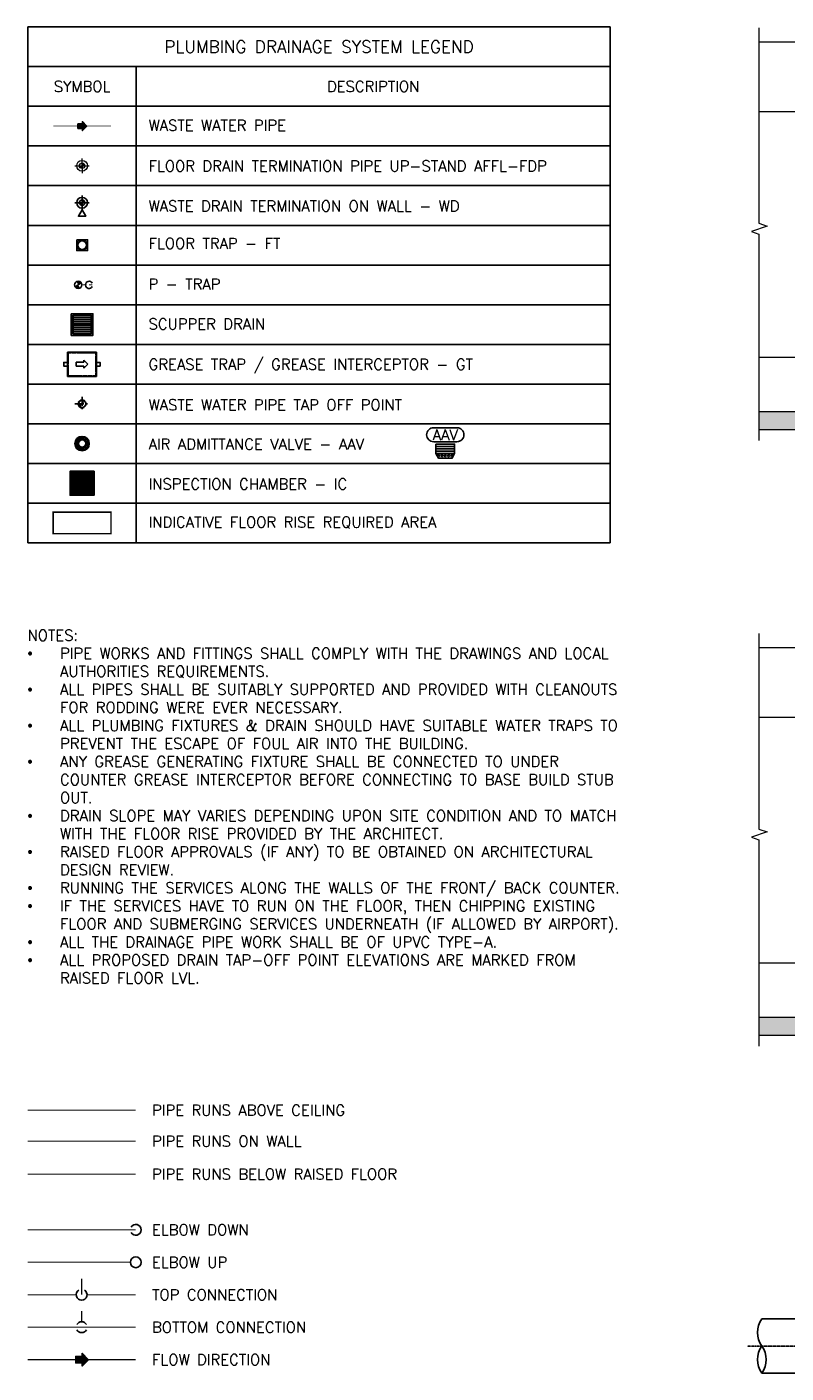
# Model space of a CAD drawing. Header units: millimetres. Extents: x -750 to 57307, y -2234 to 18901.
# Tile 100 of 102: x 26112 to 36627, y -346 to 18313. Entities that reach past the tile are written whole.
import ezdxf

# ---------------------------------------------------------------- set-up
doc = ezdxf.new("R2010")
doc.units = ezdxf.units.MM
doc.header["$MEASUREMENT"] = 0
for name, pattern in [('( Hidden )', [0.375, 0.25, -0.125]), ('CENTER', [2, 1.25, -0.25, 0.25, -0.25]), ('DASHED', [19.05, 12.7, -6.35]), ('HIDDEN', [0.375, 0.25, -0.125])]:
    doc.linetypes.add(name, pattern=pattern)
doc.layers.add('FLOOR RAISE', color=4, linetype='DASHED', lineweight=0, true_color=0x00ffff)
doc.layers.add('GREY SCALE', color=9, linetype='Continuous', lineweight=0, true_color=0x808080)
for name, color, linetype, true_color in [('PLUMBING-DW-CD-PIPE', 3, 'Continuous', 0x00ff00), ('PLUMBING-DW-EQP', 3, 'Continuous', 0x00ff00), ('PLUMBING-DW-WW-PIPE', 7, 'Continuous', 0x007f7f), ('SW-PIPE', 7, 'Continuous', 0xa55200), ('WW-PIPE', 7, 'Continuous', 0x007f7f)]:
    doc.layers.add(name, color=color, linetype=linetype, true_color=true_color)
for name, color, linetype in [('PLUMBING-DW-EQP-TAG', 7, 'Continuous'), ('PLUMBING-DW-EXISTING-PIPE', 7, 'Continuous'), ('PLUMBING-DW-LGND-LINE', 7, 'Continuous'), ('PLUMBING-DW-LGND-TEXT', 7, 'Continuous'), ('PLUMBING-DW-RISER-EQP', 7, 'Continuous'), ('TAG', 7, 'Continuous')]:
    doc.layers.add(name, color=color, linetype=linetype)
doc.layers.add('WASTE WATER-TEXT', color=7, linetype='Continuous', lineweight=20)
doc.styles.add('ROMANS-100', font='romans.shx')
doc.styles.get("Standard").update_dxf_attribs({"font": 'arial.ttf'})
pattern_1 = [(0, (0, 0), (0, 13.75), [10, -3.75]), (90, (0, 0), (-13.75, 8e-16), [10, -3.75])]

# ---------------------------------------------------------------- blocks, each defined once
blk = doc.blocks.new('tapoff Point')
at = {"layer": 'WW-PIPE', "linetype": 'DASHED'}
h = blk.add_hatch(color=256, dxfattribs=at)
h.dxf.hatch_style = 1
h.paths.add_polyline_path([(0, 0, 1), (0, 50)])
h.paths.add_polyline_path([(0, 0), (-50, 0, 0.414214), (0, -50, -1)])
at = {"layer": 'SW-PIPE', "color": 9, "linetype": 'CENTER', "ltscale": 100, "true_color": 0xc0c0c0}
for p, q in [((-100, 0), (100, 0)), ((0, 100), (0, -100))]:
    blk.add_line(p, q, dxfattribs=at)
at = {"layer": 'WW-PIPE'}
blk.add_circle((0, 0), 50, dxfattribs=at)
at = {"layer": 'WW-PIPE', "linetype": 'DASHED'}
blk.add_arc((0, -25), 25, 90, 270, dxfattribs=at)
blk = doc.blocks.new('DR-FDP-WW')
at = {"layer": 'PLUMBING-DW-WW-PIPE', "lineweight": 0}
h = blk.add_hatch(color=256, dxfattribs=at)
h.dxf.hatch_style = 1
h.paths.add_polyline_path([(0, 0), (37.5, 0, 0.4142136), (0, 37.5)])
h.paths.add_polyline_path([(0, 0), (-37.5, 0, 0.4142136), (0, -37.5)])
for p, q in [((-100, 0), (100, 0)), ((0, 100), (0, -100))]:
    blk.add_line(p, q, dxfattribs=at)
for radius in [75, 37.5]:
    blk.add_circle((0, 0), radius, dxfattribs=at)
blk = doc.blocks.new('DR-AAV')
at = {"layer": 'PLUMBING-DW-LGND-LINE', "color": 110}
for points in [[(-88, -12), (-88, 12), (-62, 12), (-62, -12)], [(-82, 33), (-70, 55), (-48, 42), (-60, 20)], [(-55, 70), (-33, 82), (-20, 60), (-42, 48)], [(-12, 88), (12, 88), (12, 62), (-12, 62)], [(33, 82), (55, 70), (42, 48), (20, 60)], [(70, 55), (82, 33), (60, 20), (48, 42)], [(88, 12), (88, -12), (62, -12), (62, 12)], [(-70, -55), (-82, -33), (-60, -20), (-48, -42)], [(-33, -82), (-55, -70), (-42, -48), (-20, -60)], [(12, -88), (-12, -88), (-12, -62), (12, -62)], [(55, -70), (33, -82), (20, -60), (42, -48)], [(82, -33), (70, -55), (48, -42), (60, -20)]]:
    blk.add_lwpolyline(points, close=True, dxfattribs=at)
for radius in [100, 50]:
    blk.add_circle((0, 0), radius, dxfattribs=at)
blk = doc.blocks.new('DR-FT')
at = {"layer": 'PLUMBING-DW-EQP'}
blk.add_lwpolyline([(-75, 75), (75, 75), (75, -75), (-75, -75)], close=True, dxfattribs=at)
for radius in [70, 60]:
    blk.add_circle((0, 0), radius, dxfattribs=at)
blk = doc.blocks.new('DR-WDP-WW')
at = {"layer": 'PLUMBING-DW-WW-PIPE'}
h = blk.add_hatch(color=256, dxfattribs=at)
h.dxf.hatch_style = 1
h.paths.add_polyline_path([(0, 0), (38, 0, 0.414214), (0, 38)])
h.paths.add_polyline_path([(0, 0), (-38, 0, 0.414214), (0, -38)])
for p, q in [((-100, 0), (100, 0)), ((0, 100), (0, -100))]:
    blk.add_line(p, q, dxfattribs=at)
blk.add_lwpolyline([(0, -100), (-50, -187), (50, -187)], close=True, dxfattribs=at)
for radius in [75, 37.5]:
    blk.add_circle((0, 0), radius, dxfattribs=at)
blk = doc.blocks.new('INSPECTION CHAMBER')
at = {"lineweight": -3}
h = blk.add_hatch(dxfattribs=at)
h.set_pattern_fill('ANGLE', color=253, scale=50)
h.set_pattern_definition(pattern_1)
h.paths.add_polyline_path([(-275, -125), (275, -125), (275, 425), (-275, 425)])
h.paths.add_polyline_path([(250, 100), (250, -100), (-250, -100), (-250, 100)], flags=16)
h.paths.add_polyline_path([(-210, 110), (-210, 190), (-190, 190), (-190, 140), (-190, 110)], flags=16)
h.paths.add_polyline_path([(-205, 115), (-205, 185), (-200, 185), (-195, 185), (-195, 115)], flags=0)
h.paths.add_polyline_path([(190, 110), (190, 190), (210, 190), (210, 140), (210, 110)], flags=16)
h.paths.add_polyline_path([(-79, 76), (76, 74), (79, 224), (-76, 226)], flags=24)
h = blk.add_hatch(dxfattribs=at)
h.set_pattern_fill('ANGLE', color=253, scale=50)
h.set_pattern_definition(pattern_1)
h.paths.add_polyline_path([(250, 100), (-250, 100), (-250, -100), (250, -100)])
h.paths.add_polyline_path([(-190, 40), (-190, -10), (-190, -40), (-190, -40), (-190, 40)], flags=16)
h.paths.add_polyline_path([(-195, 35), (-195, -35), (-205, -35), (-205, 35), (-200, 35)], flags=16)
h.paths.add_polyline_path([(210, 40), (210, 40), (210, -10), (210, -40), (210, -40)], flags=16)
h.paths.add_polyline_path([(195, 35), (200, 35), (205, 35), (205, -35), (195, -35)], flags=16)
h.paths.add_polyline_path([(-79, -74), (76, -76), (79, -76), (-76, -74)], flags=16)
at = {"color": 1, "lineweight": -3, "true_color": 0xff0000}
blk.add_lwpolyline([(300, 450), (300, -150), (-300, -150), (-300, 450)], close=True, dxfattribs=at)
at = {"color": 8, "lineweight": -3, "true_color": 0x808080}
blk.add_lwpolyline([(-275, 425), (275, 425), (275, -125), (-275, -125)], close=True, dxfattribs=at)
at = {"color": 8, "linetype": '( Hidden )', "lineweight": -3, "true_color": 0x808080}
blk.add_lwpolyline([(250, 100), (250, -100), (-250, -100), (-250, 100)], close=True, dxfattribs=at)
at = {"lineweight": -3}
for points in [[(-210, 190), (-190, 190), (-190, 140), (-190, 110), (-210, 110), (-210, 190)], [(-205, 185), (-205, 115), (-195, 115), (-195, 185)], [(-195, 185), (-200, 185), (-205, 185)], [(190, 190), (210, 190), (210, 140), (210, 110), (190, 110), (190, 190)], [(205, 185), (200, 185), (195, 185)], [(195, 185), (195, 115), (205, 115), (205, 185)]]:
    blk.add_lwpolyline(points, dxfattribs=at)
at = {"layer": 'PLUMBING-DW-EQP-TAG', "insert": (0, 150), "char_height": 100, "attachment_point": 5, "rotation": 359.0826}
blk.add_mtext_dynamic_manual_height_columns('IC', width=305.76, gutter_width=3325, heights=[0], dxfattribs=at)
blk = doc.blocks.new('SCUPPER DRAIN')
at = {"layer": 'PLUMBING-DW-EQP'}
h = blk.add_hatch(dxfattribs=at)
h.set_pattern_fill('ANSI31', color=256, scale=250, angle=135)
h.set_pattern_definition([(180, (-2104, 53290.5), (-2e-15, -31.25), [])])
h.paths.add_polyline_path([(-145, 145), (-145, -145), (145, -145), (145, 145)])
for points in [[(-175, 175), (175, 175), (175, -175), (-175, -175)], [(-150, 150), (150, 150), (150, -150), (-150, -150)], [(-145, 145), (145, 145), (145, -145), (-145, -145)]]:
    blk.add_lwpolyline(points, close=True, dxfattribs=at)
blk = doc.blocks.new('NGT 14')
at = {"layer": 'PLUMBING-DW-EQP'}
for p, q in [((-204, 168), (200, 168)), ((-204, 3), (-204, 3)), ((-204, -24), (-204, -24)), ((200, -169), (-204, -169))]:
    blk.add_line(p, q, dxfattribs=at)
at = {"layer": 'PLUMBING-DW-EQP', "color": 252, "linetype": 'HIDDEN', "true_color": 0x939598}
for p, q in [((-194, -159), (-194, 158)), ((-194, 158), (190, 158)), ((190, 158), (190, -159)), ((190, -159), (-194, -159))]:
    blk.add_line(p, q, dxfattribs=at)
at = {"layer": 'PLUMBING-DW-EQP'}
for points in [[(-204, 25), (-254, 25), (-254, -25), (-204, -25)], [(200, 25), (250, 25), (250, -25), (200, -25)]]:
    blk.add_lwpolyline(points, close=True, dxfattribs=at)
for points in [[(-204, 168), (-204, -169)], [(200, 168), (200, -169)]]:
    blk.add_lwpolyline(points, dxfattribs=at)
at = {"layer": 'PLUMBING-DW-LGND-LINE'}
for p, q in [((-82, 28), (26, 28)), ((-82, -26), (-82, 28)), ((26, 28), (26, 55)), ((26, 55), (81, 1)), ((81, 1), (26, -53)), ((26, -26), (-82, -26)), ((26, -53), (26, -26))]:
    blk.add_line(p, q, dxfattribs=at)
blk = doc.blocks.new('FLOW AROW')
h = blk.add_hatch(color=256)
h.dxf.hatch_style = 1
h.paths.add_polyline_path([(8, -50), (8, -100), (108, 0), (8, 100), (8, 50), (-92, 50), (-92, -50)])
blk.add_lwpolyline([(108, 0), (8, 100), (8, 50), (-92, 50), (-92, -50), (8, -50), (8, -100), (108, 0)])
blk = doc.blocks.new('DW AR')
at = {"layer": 'PLUMBING-DW-WW-PIPE'}
h = blk.add_hatch(color=256, dxfattribs=at)
h.dxf.hatch_style = 1
h.paths.add_polyline_path([(5, -31), (5, -62), (67, 0), (5, 62), (5, 31), (-57, 31), (-57, -31)])
blk.add_lwpolyline([(67, 0), (5, 62), (5, 31), (-57, 31), (-57, -31), (5, -31), (5, -62), (67, 0)], dxfattribs=at)

msp = doc.modelspace()

# ---------------------------------------------------------------- hatches: boundary and pattern name
at = {"layer": 'GREY SCALE', "lineweight": 0, "ltscale": 1500}
h = msp.add_hatch(dxfattribs=at)
h.set_pattern_fill('AR-CONC', color=253, scale=30)
h.set_pattern_definition([(50, (-49012.35, -20910.34), (215.17805, -18.82564), [22.5, -247.5]), (355, (-49012.35, -20910.34), (-41.6254, 225.65764), [18, -198]), (100.45144, (-48994.41, -20911.9), (173.55265, 206.832), [19.12206, -210.34263]), (46.1842, (-49012.35, -20850.34), (320.1724, -49.6558), [33.75, -371.25]), (96.63564, (-48985.66, -20854.48), (280.3986, 292.2356), [28.6831, -315.5141]), (351.18416, (-49012.35, -20850.34), (280.3986, 292.2356), [27, -297]), (21, (-48982.35, -20865.34), (179.07212, -120.78567), [22.5, -247.5]), (326, (-48982.35, -20865.34), (72.9946, 217.545), [18, -198]), (71.45144, (-48967.42, -20875.4), (252.0667, 96.75935), [19.12206, -210.34263]), (37.5, (-49012.346, -20910.34), (3.647957, 99.868156), [0, -195.6, 0, -201, 0, -198.75]), (7.5, (-49012.35, -20910.34), (78.92086, 118.32351), [0, -114.6, 0, -191.1, 0, -75.75]), (327.5, (-49079.246, -20910.34), (160.14673, -6.76646), [0, -75, 0, -234, 0, -310.5]), (317.5, (-49109.25, -20910.34), (174.95585, 30.0315), [0, -97.5, 0, -155.4, 0, -220.5])])
h.paths.add_polyline_path([(54538, 12730), (54538, 12980), (36252, 12980), (36252, 12730)])
h = msp.add_hatch(dxfattribs=at)
h.set_pattern_fill('AR-CONC', color=253, scale=30)
h.set_pattern_definition([(50, (-52551.6, -29306.36), (215.17805, -18.82564), [22.5, -247.5]), (355, (-52551.6, -29306.36), (-41.6254, 225.65764), [18, -198]), (100.45144, (-52533.67, -29307.93), (173.55265, 206.832), [19.12206, -210.34263]), (46.1842, (-52551.6, -29246.36), (320.1724, -49.6558), [33.75, -371.25]), (96.63564, (-52524.92, -29250.5), (280.3986, 292.2356), [28.6831, -315.5141]), (351.18416, (-52551.6, -29246.36), (280.3986, 292.2356), [27, -297]), (21, (-52521.6, -29261.36), (179.07212, -120.78567), [22.5, -247.5]), (326, (-52521.6, -29261.36), (72.9946, 217.545), [18, -198]), (71.45144, (-52506.68, -29271.43), (252.0667, 96.75935), [19.12206, -210.34263]), (37.5, (-52551.6, -29306.36), (3.647957, 99.868156), [0, -195.6, 0, -201, 0, -198.75]), (7.5, (-52551.6, -29306.36), (78.92086, 118.32351), [0, -114.6, 0, -191.1, 0, -75.75]), (327.5, (-52618.5, -29306.36), (160.14673, -6.76646), [0, -75, 0, -234, 0, -310.5]), (317.5, (-52648.5, -29306.36), (174.95585, 30.0315), [0, -97.5, 0, -155.4, 0, -220.5])])
h.paths.add_polyline_path([(57194, 4334), (57194, 4584), (36252, 4584), (36252, 4334)])
at = {"layer": 'PLUMBING-DW-WW-PIPE'}
h = msp.add_hatch(color=256, dxfattribs=at)
h.dxf.hatch_style = 1
h.paths.add_polyline_path([(26780, 14713, 0.414214), (26848, 14695), (26823, 14738)])
h.paths.add_polyline_path([(26798, 14782), (26823, 14738), (26867, 14763, 0.414214)])

# ---------------------------------------------------------------- linework, layer by layer
for points in [[(26126, 18313), (34190, 18313), (34190, 17763), (26126, 17763)], [(27626, 17763), (27626, 17213), (26126, 17213), (26126, 17763)], [(27626, 17763), (34190, 17763), (34190, 17213), (27626, 17213)], [(27626, 17213), (27626, 16663), (26126, 16663), (26126, 17213)], [(27626, 17213), (34190, 17213), (34190, 16663), (27626, 16663)], [(27626, 16663), (27626, 16113), (26126, 16113), (26126, 16663)], [(27626, 16663), (34190, 16663), (34190, 16113), (27626, 16113)], [(27626, 16113), (27626, 15563), (26126, 15563), (26126, 16113)], [(27626, 16113), (34190, 16113), (34190, 15563), (27626, 15563)], [(27626, 15563), (27626, 15013), (26126, 15013), (26126, 15563)], [(27626, 15563), (34190, 15563), (34190, 15013), (27626, 15013)], [(27626, 15013), (27626, 14463), (26126, 14463), (26126, 15013)], [(27626, 15013), (34190, 15013), (34190, 14463), (27626, 14463)], [(27626, 14463), (27626, 13913), (26126, 13913), (26126, 14463)], [(27626, 14463), (34190, 14463), (34190, 13913), (27626, 13913)], [(27626, 13913), (27626, 13363), (26126, 13363), (26126, 13913)], [(27626, 13913), (34190, 13913), (34190, 13363), (27626, 13363)], [(27626, 13363), (27626, 12813), (26126, 12813), (26126, 13363)], [(27626, 13363), (34190, 13363), (34190, 12813), (27626, 12813)], [(27626, 12813), (27626, 12263), (26126, 12263), (26126, 12813)], [(27626, 12813), (34190, 12813), (34190, 12263), (27626, 12263)], [(27626, 12263), (27626, 11713), (26126, 11713), (26126, 12263)], [(27626, 12263), (34190, 12263), (34190, 11713), (27626, 11713)], [(27626, 11713), (27626, 11163), (26126, 11163), (26126, 11713)], [(27626, 11713), (34190, 11713), (34190, 11163), (27626, 11163)]]:
    msp.add_lwpolyline(points, close=True)
at = {"linetype": 'CENTER', "ltscale": 100, "const_width": 15, "elevation": 0}
msp.add_lwpolyline([(26120, 3298), (27620, 3298)], dxfattribs=at)
at = {"ltscale": 5, "const_width": 15, "elevation": 0}
msp.add_lwpolyline([(26120, 2869), (27620, 2869)], dxfattribs=at)
at = {"linetype": 'DASHED', "ltscale": 10, "const_width": 15, "elevation": 0}
msp.add_lwpolyline([(26120, 2412), (27620, 2412)], dxfattribs=at)
at = {"color": 8, "lineweight": -3, "true_color": 0x808080}
for points in [[(36291, 404), (39241, 404)], [(36291, -346), (39241, -346)]]:
    msp.add_lwpolyline(points, dxfattribs=at)
at = {"color": 8, "linetype": 'CENTER', "lineweight": -3, "ltscale": 3, "true_color": 0x808080}
msp.add_lwpolyline([(36091, 29), (39241, 29)], dxfattribs=at)
at = {"color": 8, "lineweight": -3, "true_color": 0x808080}
for centre, start, end in [((36554, 217), 144.5107, 215.4893), ((36554, -158), 144.5107, 215.4893), ((36028, -158), 324.5107, 35.4893)]:
    msp.add_arc(centre, 323, start, end, dxfattribs=at)
at = {"layer": 'FLOOR RAISE', "linetype": 'HIDDEN', "ltscale": 0.8, "const_width": 20}
msp.add_lwpolyline([(27276, 11588), (27276, 11288), (26476, 11288), (26476, 11588)], close=True, dxfattribs=at)
at = {"layer": 'GREY SCALE', "ltscale": 5}
for p, q in [((54538, 18102), (36252, 18102)), ((54538, 17138), (36252, 17138)), ((54538, 13730), (36252, 13730)), ((54538, 12980), (36252, 12980)), ((54538, 12730), (36252, 12730)), ((57194, 9706), (36252, 9706)), ((57194, 8742), (36252, 8742)), ((57194, 5334), (36252, 5334)), ((57194, 4584), (36252, 4584)), ((57194, 4334), (36252, 4334))]:
    msp.add_line(p, q, dxfattribs=at)
for points in [[(36252, 18302), (36252, 15591), (36365, 15553), (36149, 15478), (36252, 15441), (36252, 12580)], [(36252, 9906), (36252, 7195), (36365, 7157), (36149, 7082), (36252, 7045), (36252, 4184)]]:
    msp.add_lwpolyline(points, dxfattribs=at)
at = {"layer": 'PLUMBING-DW-EQP-TAG', "elevation": 0}
msp.add_lwpolyline([(31746, 12757), (32069, 12757, -0.414214), (32165, 12660), (32165, 12660, -0.414214), (32069, 12563), (31746, 12563, -0.414214), (31649, 12660, -0.414214)], format="xyb", close=True, dxfattribs=at)
at = {"layer": 'PLUMBING-DW-RISER-EQP'}
for p, q in [((31778, 12499), (32036, 12499)), ((31778, 12467), (32036, 12467)), ((31778, 12434), (32036, 12434))]:
    msp.add_line(p, q, dxfattribs=at)
at = {"layer": 'PLUMBING-DW-RISER-EQP', "elevation": 0}
for points in [[(31778, 12531), (32036, 12531), (32036, 12402), (31778, 12402)], [(31778, 12402), (32036, 12402), (32004, 12338), (31811, 12338)]]:
    msp.add_lwpolyline(points, close=True, dxfattribs=at)
at = {"layer": 'PLUMBING-DW-RISER-EQP'}
for centre in [(31817, 12371), (31862, 12371), (31907, 12371), (31953, 12371), (31998, 12371)]:
    msp.add_circle(centre, 12.9, dxfattribs=at)
at = {"layer": 'PLUMBING-DW-WW-PIPE'}
msp.add_line((26781, 14711), (26865, 14765), dxfattribs=at)
at = {"layer": 'PLUMBING-DW-WW-PIPE', "const_width": 10}
for points in [[(26476, 16938), (27276, 16938)], [(26873, 14738), (26923, 14738)], [(26973, 14738), (27019, 14738)]]:
    msp.add_lwpolyline(points, dxfattribs=at)
at = {"layer": 'PLUMBING-DW-WW-PIPE'}
msp.add_circle((26823, 14738), 50, dxfattribs=at)
msp.add_arc((26973, 14738), 50, 30, 330, dxfattribs=at)
at = {"layer": 'TAG', "const_width": 15, "elevation": 0}
for points in [[(26120, 1640), (27620, 1640)], [(26120, 1190), (27545, 1190)], [(26870, 740), (26870, 965)], [(26120, 740), (26795, 740)], [(26945, 740), (27620, 740)], [(26870, 365), (26870, 515)], [(26120, 290), (27620, 290)], [(26120, -160), (27620, -160)]]:
    msp.add_lwpolyline(points, dxfattribs=at)
at = {"layer": 'TAG'}
msp.add_circle((27620, 1190), 75, dxfattribs=at)
for centre, start, end in [((27620, 1640), 210, 150), ((26870, 740), 120, 60), ((26870, 290), 30, 150), ((26870, 290), 210, 330)]:
    msp.add_arc(centre, 75, start, end, dxfattribs=at)
at = {"layer": 'WW-PIPE', "linetype": '( Hidden )', "ltscale": 0.001}
msp.add_circle((26876, 13088), 55, dxfattribs=at)

# ---------------------------------------------------------------- block references
msp.add_blockref('DW AR', (26876, 16938))
for name, p, xscale, yscale, zscale in [('SCUPPER DRAIN', (26876, 14188), 0.8571428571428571, 0.8571428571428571, 0.8571428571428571), ('FLOW AROW', (26870, -160), 0.8959585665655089, 0.8959585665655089, 0.8959585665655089)]:
    msp.add_blockref(name, p, dxfattribs=dict(xscale=xscale, yscale=yscale, zscale=zscale))
at = {"lineweight": -3, "xscale": 0.5523291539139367, "yscale": 0.5523291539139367, "zscale": 0.5523291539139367}
msp.add_blockref('INSPECTION CHAMBER', (26876, 11905), dxfattribs=at)
at = {"layer": 'PLUMBING-DW-CD-PIPE'}
msp.add_blockref('DR-WDP-WW', (26876, 15876), dxfattribs=at)
at = {"layer": 'PLUMBING-DW-EQP'}
for name, p in [('DR-FT', (26876, 15288)), ('NGT 14', (26876, 13638))]:
    msp.add_blockref(name, p, dxfattribs=at)
at = {"layer": 'PLUMBING-DW-EXISTING-PIPE'}
msp.add_blockref('DR-AAV', (26876, 12538), dxfattribs=at)
at = {"layer": 'PLUMBING-DW-WW-PIPE', "rotation": 0.7360733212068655}
msp.add_blockref('DR-FDP-WW', (26876, 16388), dxfattribs=at)
at = {"layer": 'PLUMBING-DW-WW-PIPE'}
msp.add_blockref('tapoff Point', (26876, 13088), dxfattribs=at)

# ---------------------------------------------------------------- texts
at = {"layer": 'PLUMBING-DW-EQP-TAG', "insert": (31907, 12660), "char_height": 150, "attachment_point": 5}
msp.add_mtext_dynamic_manual_height_columns('{\\Fromans|c0;AAV}', width=305.76, gutter_width=3325, heights=[0], dxfattribs=at)
at = {"layer": 'PLUMBING-DW-LGND-TEXT'}
for s, width, heights, insert, char_height, attachment_point in [('{\\Fromans|c0;PLUMBING DRAINAGE SYSTEM LEGEND}', 6957.93, [0], (30158, 18038), 170, 5), ('{\\Fromans|c0;SYMBOL}', 1387.21, [0], (26876, 17488), 150, 5), ('{\\Fromans|c0;DESCRIPTION}', 1387.21, [0], (30908, 17488), 150, 5), ('{\\Fromans|c0;WASTE WATER PIPE}', 5683.16, [0], (27797, 16950), 150, 4), ('{\\Fromans|c0;FLOOR DRAIN TERMINATION PIPE UP-STAND AFFL-FDP}', 6643.02, [150], (27797, 16386), 150, 4), ('{\\Fromans|c0;WASTE DRAIN TERMINATION ON WALL - WD}', 6643.02, [150], (27797, 15830), 150, 4), ('{\\Fromans|c0;FLOOR TRAP - FT}', 6643.02, [0], (27797, 15312), 150, 4), ('{\\Fromans|c0;P - TRAP}', 6643.02, [150], (27797, 14747), 150, 4), ('{\\Fromans|c0;SCUPPER DRAIN}', 6643.02, [150], (27797, 14196), 150, 4), ('{\\Fromans|c0;GREASE TRAP / GREASE INTERCEPTOR - GT}', 6643.02, [0], (27797, 13611), 150, 4), ('{\\Fromans|c0;WASTE WATER PIPE TAP OFF POINT}', 6643.02, [0], (27797, 13075), 150, 4), ('{\\Fromans|c0;AIR ADMITTANCE VALVE - AAV}', 6643.02, [150], (27797, 12530), 150, 4), ('{\\Fromans|c0;INSPECTION CHAMBER - IC}', 6643.02, [150], (27797, 11978), 150, 4), ('{\\Fromans|c0;INDICATIVE FLOOR RISE REQUIRED AREA}', 6643.02, [150], (27797, 11442), 150, 4)]:
    msp.add_mtext_dynamic_manual_height_columns(s, width=width, gutter_width=4987, heights=heights, dxfattribs=dict(at, insert=insert, char_height=char_height, attachment_point=attachment_point))
at = {"layer": 'TAG', "char_height": 150, "attachment_point": 4, "style": 'ROMANS-100'}
for s, width, insert in [('ELBOW DOWN', 2322.58, (27845, 1640)), ('ELBOW UP', 2322.58, (27845, 1190)), ('TOP CONNECTION', 2322.58, (27845, 740)), ('BOTTOM CONNECTION', 3018.56, (27845, 290)), ('FLOW DIRECTION', 3018.56, (27845, -160))]:
    msp.add_mtext_dynamic_manual_height_columns(s, width=width, gutter_width=1.5, heights=[0], dxfattribs=dict(at, insert=insert))
at = {"layer": 'WASTE WATER-TEXT', "insert": (26120, 9956), "char_height": 150, "attachment_point": 1}
msp.add_mtext_dynamic_manual_height_columns('{\\Fromans|c0;NOTES:\\P\\pxi-3,l3,t3;{\\fSymbol|b0|i0|c2|p18;·^I}PIPE WORKS AND FITTINGS SHALL COMPLY WITH THE DRAWINGS AND LOCAL AUTHORITIES REQUIREMENTS.\\P{\\fSymbol|b0|i0|c2|p18;·^I}ALL PIPES SHALL BE SUITABLY SUPPORTED AND PROVIDED WITH CLEANOUTS FOR RODDING WERE EVER NECESSARY.\\P{\\fSymbol|b0|i0|c2|p18;·^I}ALL PLUMBING FIXTURES & DRAIN SHOULD HAVE SUITABLE WATER TRAPS TO PREVENT THE ESCAPE OF FOUL AIR INTO THE BUILDING.\\P{\\fSymbol|b0|i0|c2|p18;·^I}ANY GREASE GENERATING FIXTURE SHALL BE CONNECTED TO UNDER COUNTER GREASE INTERCEPTOR BEFORE CONNECTING TO BASE BUILD STUB OUT.\\P{\\fSymbol|b0|i0|c2|p18;·^I}DRAIN SLOPE MAY VARIES DEPENDING UPON SITE CONDITION AND TO MATCH WITH THE FLOOR RISE PROVIDED BY THE ARCHITECT.\\P{\\fSymbol|b0|i0|c2|p18;·^I}RAISED FLOOR APPROVALS (IF ANY) TO BE OBTAINED ON ARCHITECTURAL DESIGN REVIEW.\\P{\\fSymbol|b0|i0|c2|p18;·^I}RUNNING THE SERVICES ALONG THE WALLS OF THE FRONT/ BACK COUNTER.\\P{\\fSymbol|b0|i0|c2|p18;·^I}IF THE SERVICES HAVE TO RUN ON THE FLOOR, THEN CHIPPING EXISTING FLOOR AND SUBMERGING SERVICES UNDERNEATH (IF ALLOWED BY AIRPORT).\\P{\\fSymbol|b0|i0|c2|p18;·^I}ALL THE DRAINAGE PIPE WORK SHALL BE OF UPVC TYPE-A.\\P{\\fSymbol|b0|i0|c2|p18;·^I}ALL PROPOSED DRAIN TAP-OFF POINT ELEVATIONS ARE MARKED FROM RAISED FLOOR LVL.}', width=8172.28, gutter_width=25816, heights=[6734], dxfattribs=at)
at = {"layer": 'WASTE WATER-TEXT', "char_height": 150, "width": 4350, "attachment_point": 4}
for s, insert in [('{\\Fromans|c0;PIPE RUNS ABOVE CEILING}', (27845, 3298)), ('{\\Fromans|c0;PIPE RUNS ON WALL}', (27845, 2869)), ('{\\Fromans|c0;PIPE RUNS BELOW RAISED FLOOR}', (27845, 2412))]:
    msp.add_mtext(s, dxfattribs=dict(at, insert=insert))

doc.saveas('drawing.dxf')
